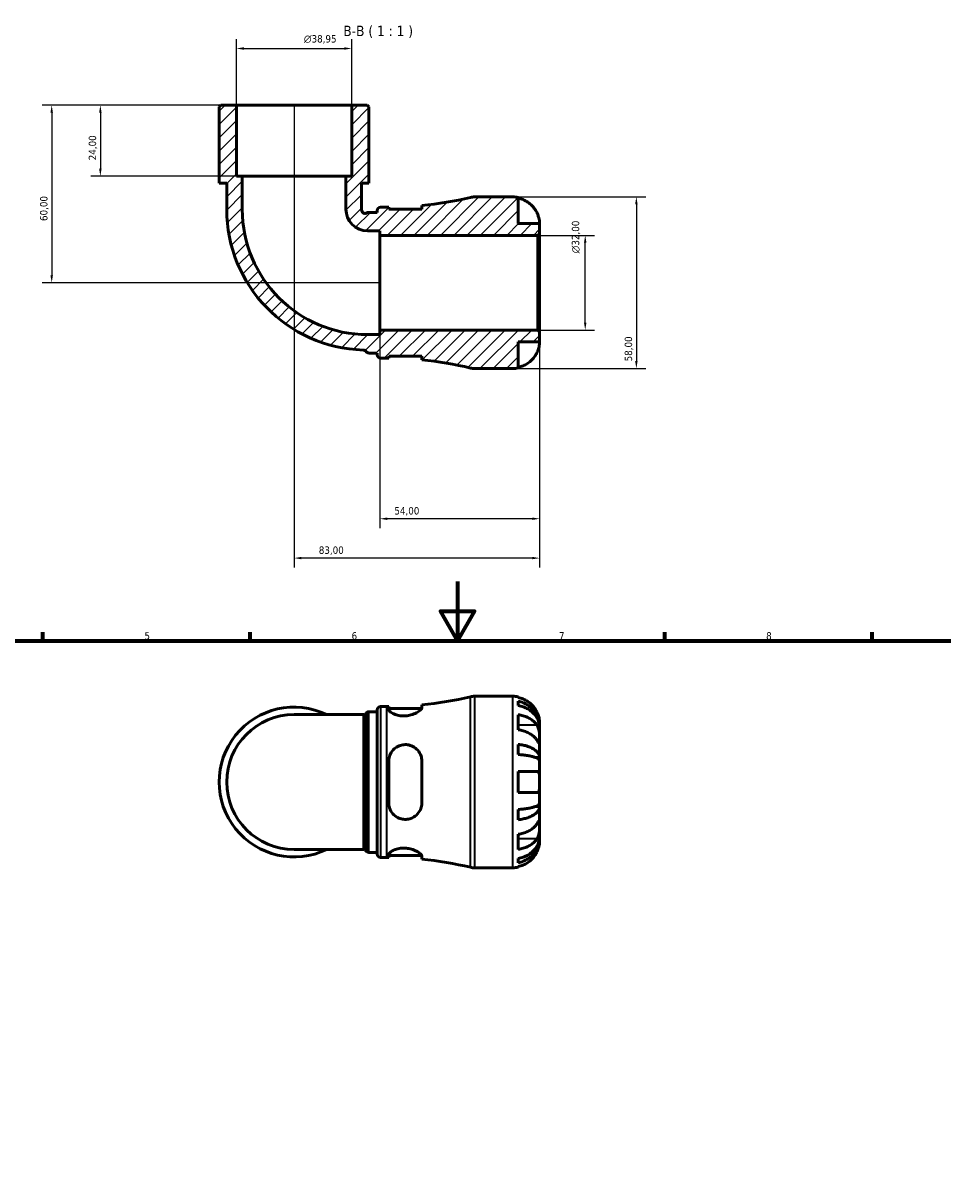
# Model space of a CAD drawing. Header units: millimetres. Extents: x 0 to 902, y 0 to 783.
# Tile 4 of 5: x 274 to 585, y 391 to 783. Entities that reach past the tile are written whole.
import ezdxf

# ---------------------------------------------------------------- set-up
doc = ezdxf.new("R2010")
doc.units = ezdxf.units.MM
for name, color, linetype, lineweight in [('Border (ISO)', 7, 'Continuous', 70), ('Dimension (ISO)', 7, 'Continuous', 25), ('Hatch (ISO)', 7, 'Continuous', 18), ('Symbol (ISO)', 7, 'Continuous', 25), ('Visible (ISO)', 7, 'Continuous', 50), ('Visible Narrow (ISO)', 7, 'Continuous', 35)]:
    doc.layers.add(name, color=color, linetype=linetype, lineweight=lineweight)
doc.styles.add('Label Text (ISO)', font='tahoma.ttf')
doc.styles.add('Note Text (ISO)', font='tahoma.ttf')
doc.dimstyles.new('Default (ISO)', dxfattribs={"dimtxt": 2.5, "dimasz": 2.5, "dimexe": 3.175, "dimexo": 0, "dimgap": 0.762, "dimtad": 1, "dimrnd": 1e-08, "dimzin": 0, "dimtxsty": 'Note Text (ISO)', "dimcen": 0.09, "dimdle": 10, "dimclrd": 256, "dimclre": 256, "dimclrt": 232, "dimazin": 0, "dimtfac": 1.40208, "dimtmove": 0, "dimatfit": 3, "dimfxl": 1, "dimtolj": 1, "dimtzin": 0, "dimlwd": -1, "dimlwe": -1, "dimarcsym": 0})

# ---------------------------------------------------------------- blocks, each defined once
blk = doc.blocks.new('Borders Default Border')
at = {"layer": 'Border (ISO)'}
for p, q in [((280.33, 574), (280.33, 576.9)), ((350.42, 574), (350.42, 576.9)), ((490.58, 574), (490.58, 576.9)), ((560.67, 574), (560.67, 576.9))]:
    blk.add_line(p, q, dxfattribs=at)
at = {"layer": 'Border (ISO)', "flags": 128}
for points in [[(420.5, 594), (420.5, 574), (414.73, 584), (426.27, 584), (420.5, 574)], [(20, 20), (20, 574), (821, 574), (821, 20), (20, 20)]]:
    blk.add_lwpolyline(points, dxfattribs=at)
at = {"layer": 'Border (ISO)', "color": 232, "true_color": 0xca0064, "char_height": 2.5, "attachment_point": 7, "style": 'Note Text (ISO)'}
for s, insert in [('5', (314.64, 574.35)), ('6', (384.66, 574.35)), ('7', (454.77, 574.4)), ('8', (524.81, 574.34))]:
    blk.add_mtext(s, dxfattribs=dict(at, insert=insert))
blk = doc.blocks.new('*D7')
at = {"layer": 'Defpoints', "color": 0, "transparency": 16777216}
for p in [(447.65, 711.05), (463.65, 711.05), (447.65, 679.05)]:
    blk.add_point(p, dxfattribs=at)
at = {"layer": 'Dimension (ISO)', "transparency": 16777216}
for p, q in [((447.65, 711.05), (466.82, 711.05)), ((463.65, 681.55), (463.65, 708.55)), ((447.65, 679.05), (466.82, 679.05))]:
    blk.add_line(p, q, dxfattribs=at)
for points in [[(463.23, 708.55), (464.06, 708.55), (463.65, 711.05)], [(463.23, 681.55), (464.06, 681.55), (463.65, 679.05)]]:
    blk.add_solid(points, dxfattribs=at)
at = {"layer": 'Dimension (ISO)', "color": 232, "true_color": 0xca0064, "transparency": 16777216, "insert": (459.12, 704.99), "char_height": 2.5, "attachment_point": 1, "rotation": 90, "style": 'Note Text (ISO)'}
blk.add_mtext('\\A1;\\fAIGDT|b0|i0;\\H2.5000;\\ln\\fTahoma|b0|i0;\\H2.5000;32,00', dxfattribs=at)
blk = doc.blocks.new('*D8')
at = {"layer": 'Defpoints', "color": 0, "transparency": 16777216}
for p in [(439.23, 724.05), (439.23, 666.05), (480.94, 666.05)]:
    blk.add_point(p, dxfattribs=at)
at = {"layer": 'Dimension (ISO)', "transparency": 16777216}
for p, q in [((439.23, 724.05), (484.12, 724.05)), ((480.94, 721.55), (480.94, 668.55)), ((439.23, 666.05), (484.12, 666.05))]:
    blk.add_line(p, q, dxfattribs=at)
for points in [[(480.53, 721.55), (481.36, 721.55), (480.94, 724.05)], [(480.53, 668.55), (481.36, 668.55), (480.94, 666.05)]]:
    blk.add_solid(points, dxfattribs=at)
at = {"layer": 'Dimension (ISO)', "color": 232, "true_color": 0xca0064, "transparency": 16777216, "insert": (477, 668.45), "char_height": 2.5, "attachment_point": 1, "rotation": 90, "style": 'Note Text (ISO)'}
blk.add_mtext('\\A1;58,00', dxfattribs=at)
blk = doc.blocks.new('*D9')
at = {"layer": 'Defpoints', "color": 0, "transparency": 16777216}
for p in [(345.75, 755.05), (299.73, 731.05), (347.7, 731.05)]:
    blk.add_point(p, dxfattribs=at)
at = {"layer": 'Dimension (ISO)', "transparency": 16777216}
for p, q in [((345.75, 755.05), (296.56, 755.05)), ((299.73, 752.55), (299.73, 733.55)), ((347.7, 731.05), (296.56, 731.05))]:
    blk.add_line(p, q, dxfattribs=at)
for points in [[(299.31, 752.55), (300.15, 752.55), (299.73, 755.05)], [(299.31, 733.55), (300.15, 733.55), (299.73, 731.05)]]:
    blk.add_solid(points, dxfattribs=at)
at = {"layer": 'Dimension (ISO)', "color": 232, "true_color": 0xca0064, "transparency": 16777216, "insert": (295.8, 736.43), "char_height": 2.5, "attachment_point": 1, "rotation": 90, "style": 'Note Text (ISO)'}
blk.add_mtext('\\A1;24,00', dxfattribs=at)
blk = doc.blocks.new('*D10')
at = {"layer": 'Defpoints', "color": 0, "transparency": 16777216}
for p in [(345.75, 755.05), (283.28, 695.05), (394.23, 695.05)]:
    blk.add_point(p, dxfattribs=at)
at = {"layer": 'Dimension (ISO)', "transparency": 16777216}
for p, q in [((345.75, 755.05), (280.11, 755.05)), ((283.28, 752.55), (283.28, 697.55)), ((394.23, 695.05), (280.11, 695.05))]:
    blk.add_line(p, q, dxfattribs=at)
for points in [[(282.86, 752.55), (283.7, 752.55), (283.28, 755.05)], [(282.86, 697.55), (283.7, 697.55), (283.28, 695.05)]]:
    blk.add_solid(points, dxfattribs=at)
at = {"layer": 'Dimension (ISO)', "color": 232, "true_color": 0xca0064, "transparency": 16777216, "insert": (279.35, 715.91), "char_height": 2.5, "attachment_point": 1, "rotation": 90, "style": 'Note Text (ISO)'}
blk.add_mtext('\\A1;60,00', dxfattribs=at)
blk = doc.blocks.new('*D11')
at = {"layer": 'Defpoints', "color": 0, "transparency": 16777216}
for p in [(384.7, 774.23), (345.75, 755.05), (384.7, 755.05)]:
    blk.add_point(p, dxfattribs=at)
at = {"layer": 'Dimension (ISO)', "transparency": 16777216}
for p, q in [((345.75, 755.05), (345.75, 777.4)), ((384.7, 755.05), (384.7, 777.4)), ((348.25, 774.23), (382.2, 774.23))]:
    blk.add_line(p, q, dxfattribs=at)
for points in [[(348.25, 774.65), (348.25, 773.81), (345.75, 774.23)], [(382.2, 774.65), (382.2, 773.81), (384.7, 774.23)]]:
    blk.add_solid(points, dxfattribs=at)
at = {"layer": 'Dimension (ISO)', "color": 232, "true_color": 0xca0064, "transparency": 16777216, "insert": (368.54, 778.75), "char_height": 2.5, "attachment_point": 1, "style": 'Note Text (ISO)'}
blk.add_mtext('\\A1;\\fAIGDT|b0|i0;\\H2.5000;\\ln\\fTahoma|b0|i0;\\H2.5000;38,95', dxfattribs=at)
blk = doc.blocks.new('*D12')
at = {"layer": 'Defpoints', "color": 0, "transparency": 16777216}
for p in [(394.23, 677.52), (448.23, 678.47), (394.23, 615.25)]:
    blk.add_point(p, dxfattribs=at)
at = {"layer": 'Dimension (ISO)', "transparency": 16777216}
for p, q in [((394.23, 677.52), (394.23, 612.08)), ((448.23, 678.47), (448.23, 612.08)), ((445.73, 615.25), (396.73, 615.25))]:
    blk.add_line(p, q, dxfattribs=at)
for points in [[(396.73, 615.67), (396.73, 614.83), (394.23, 615.25)], [(445.73, 615.67), (445.73, 614.83), (448.23, 615.25)]]:
    blk.add_solid(points, dxfattribs=at)
at = {"layer": 'Dimension (ISO)', "color": 232, "true_color": 0xca0064, "transparency": 16777216, "insert": (399.13, 619.18), "char_height": 2.5, "attachment_point": 1, "style": 'Note Text (ISO)'}
blk.add_mtext('\\A1;54,00', dxfattribs=at)
blk = doc.blocks.new('*D13')
at = {"layer": 'Defpoints', "color": 0, "transparency": 16777216}
for p in [(365.23, 755.05), (448.23, 678.47), (365.23, 601.94)]:
    blk.add_point(p, dxfattribs=at)
at = {"layer": 'Dimension (ISO)', "transparency": 16777216}
for p, q in [((365.23, 755.05), (365.23, 598.77)), ((448.23, 678.47), (448.23, 598.77)), ((445.73, 601.94), (367.73, 601.94))]:
    blk.add_line(p, q, dxfattribs=at)
for points in [[(367.73, 602.36), (367.73, 601.53), (365.23, 601.94)], [(445.73, 602.36), (445.73, 601.53), (448.23, 601.94)]]:
    blk.add_solid(points, dxfattribs=at)
at = {"layer": 'Dimension (ISO)', "color": 232, "true_color": 0xca0064, "transparency": 16777216, "insert": (373.58, 605.88), "char_height": 2.5, "attachment_point": 1, "style": 'Note Text (ISO)'}
blk.add_mtext('\\A1;83,00', dxfattribs=at)

msp = doc.modelspace()

# ---------------------------------------------------------------- hatches: boundary and pattern name
at = {"layer": 'Hatch (ISO)'}
h = msp.add_hatch(dxfattribs=at)
h.set_pattern_fill('ANSI31', color=256, scale=25.4, style=0)
h.set_pattern_definition([(45, (0, 0), (-2.245064, 2.245064), [])])
edge = h.paths.add_edge_path()
edge.add_ellipse((426.234, 671.848), major_axis=(-1.341, -5.643), ratio=1, start_angle=0, end_angle=13.36788)
edge.add_line((426.234, 666.048), (439.227, 666.048))
edge.add_ellipse((439.227, 675.048), major_axis=(0, -9), ratio=1, start_angle=0, end_angle=11.53696)
edge.add_line((441.027, 666.23), (441.027, 675.048))
edge.add_line((441.027, 675.048), (448.227, 675.048))
edge.add_line((448.227, 675.048), (448.227, 678.468))
edge.add_line((448.227, 678.468), (447.647, 679.048))
edge.add_line((447.647, 679.048), (394.227, 679.048))
edge.add_line((394.227, 679.048), (394.227, 677.52))
edge.add_line((394.227, 677.52), (390.059, 677.52))
edge.add_ellipse((390.059, 719.88), major_axis=(0, -42.36), ratio=1, start_angle=270, end_angle=360, ccw=False)
edge.add_line((347.698, 719.88), (347.698, 731.048))
edge.add_line((347.698, 731.048), (345.751, 731.048))
edge.add_line((345.751, 731.048), (345.751, 755.048))
edge.add_line((345.751, 755.048), (340.488, 755.048))
edge.add_line((340.488, 755.048), (339.908, 754.468))
edge.add_line((339.908, 754.468), (339.908, 728.648))
edge.add_line((339.908, 728.648), (342.44, 728.648))
edge.add_line((342.44, 728.648), (342.44, 719.88))
edge.add_ellipse((390.059, 719.88), major_axis=(-47.619, 0), ratio=1, start_angle=0, end_angle=88.25037)
edge.add_spline(control_points=[(388.605, 672.284), (388.752, 672.279), (388.897, 672.247), (389.167, 672.129), (389.29, 672.045), (389.394, 671.94)], knot_values=[-0.0884332, -0.0884332, -0.0884332, -0.0884332, -0.0442166, -0.0442166, 0, 0, 0, 0], degree=3, periodic=0)
edge.add_line((389.394, 671.94), (389.718, 671.612))
edge.add_spline(control_points=[(389.718, 671.612), (389.773, 671.557), (389.833, 671.508), (389.962, 671.421), (390.03, 671.385), (390.242, 671.298), (390.392, 671.268), (390.543, 671.268)], knot_values=[-0.0918922, -0.0918922, -0.0918922, -0.0918922, -0.0686035, -0.0686035, -0.0453148, -0.0453148, 0, 0, 0, 0], degree=3, periodic=0)
edge.add_line((390.543, 671.268), (393.299, 671.268))
edge.add_line((393.299, 671.268), (393.299, 670.688))
edge.add_ellipse((394.459, 670.688), major_axis=(-1.16, 0), ratio=1, start_angle=0, end_angle=90)
edge.add_line((394.459, 669.528), (396.539, 669.528))
edge.add_ellipse((396.539, 546.888), major_axis=(0, 122.64), ratio=1, start_angle=359.68231, end_angle=360, ccw=False)
edge.add_line((397.219, 669.526), (397.219, 670.168))
edge.add_line((397.219, 670.168), (408.419, 670.168))
edge.add_line((408.419, 670.168), (408.419, 668.952))
edge.add_ellipse((396.539, 546.888), major_axis=(11.88, 122.063), ratio=1, start_angle=352.19101, end_angle=360, ccw=False)
edge = h.paths.add_edge_path()
edge.add_ellipse((426.234, 718.248), major_axis=(0, 5.8), ratio=1, start_angle=0, end_angle=13.36788)
edge.add_ellipse((396.539, 843.208), major_axis=(28.355, -119.317), ratio=1, start_angle=352.19101, end_angle=360, ccw=False)
edge.add_line((408.419, 721.145), (408.419, 719.928))
edge.add_line((408.419, 719.928), (397.219, 719.928))
edge.add_line((397.219, 719.928), (397.219, 720.57))
edge.add_ellipse((396.539, 843.208), major_axis=(0.68, -122.638), ratio=1, start_angle=359.68231, end_angle=360, ccw=False)
edge.add_line((396.539, 720.568), (394.459, 720.568))
edge.add_ellipse((394.459, 719.408), major_axis=(0, 1.16), ratio=1, start_angle=0, end_angle=90)
edge.add_line((393.299, 719.408), (393.299, 718.828))
edge.add_line((393.299, 718.828), (390.437, 718.828))
edge.add_spline(control_points=[(390.437, 718.828), (390.329, 718.828), (390.221, 718.813), (390.014, 718.754), (389.914, 718.709), (389.823, 718.652)], knot_values=[-0.0648837, -0.0648837, -0.0648837, -0.0648837, -0.0324418, -0.0324418, 0, 0, 0, 0], degree=3, periodic=0)
edge.add_ellipse((389.208, 719.636), major_axis=(0.615, -0.984), ratio=1, start_angle=254.03646, end_angle=360, ccw=False)
edge.add_ellipse((390.059, 719.88), major_axis=(-1.966, -0.565), ratio=1, start_angle=343.96748, end_angle=360, ccw=False)
edge.add_line((388.013, 719.88), (388.013, 728.648))
edge.add_line((388.013, 728.648), (390.545, 728.648))
edge.add_line((390.545, 728.648), (390.545, 754.468))
edge.add_line((390.545, 754.468), (389.965, 755.048))
edge.add_line((389.965, 755.048), (384.703, 755.048))
edge.add_line((384.703, 755.048), (384.703, 731.048))
edge.add_line((384.703, 731.048), (382.755, 731.048))
edge.add_line((382.755, 731.048), (382.755, 719.88))
edge.add_ellipse((390.059, 719.88), major_axis=(-7.304, 0), ratio=1, start_angle=0, end_angle=90)
edge.add_line((390.059, 712.577), (394.227, 712.577))
edge.add_line((394.227, 712.577), (394.227, 711.048))
edge.add_line((394.227, 711.048), (447.647, 711.048))
edge.add_line((447.647, 711.048), (448.227, 711.628))
edge.add_line((448.227, 711.628), (448.227, 715.048))
edge.add_line((448.227, 715.048), (441.027, 715.048))
edge.add_line((441.027, 715.048), (441.027, 723.866))
edge.add_ellipse((439.227, 715.048), major_axis=(1.8, 8.818), ratio=1, start_angle=0, end_angle=11.53696)
edge.add_line((439.227, 724.048), (426.234, 724.048))

# ---------------------------------------------------------------- linework, layer by layer
at = {"layer": 'Visible (ISO)'}
for p, q in [((340.488, 755.048), (339.908, 754.468)), ((339.908, 754.468), (339.908, 728.648)), ((345.751, 755.048), (340.488, 755.048)), ((345.751, 731.048), (345.751, 755.048)), ((384.703, 755.048), (345.751, 755.048)), ((389.965, 755.048), (384.703, 755.048)), ((384.703, 755.048), (384.703, 731.048)), ((390.545, 754.468), (389.965, 755.048)), ((390.545, 728.648), (390.545, 754.468)), ((339.908, 728.648), (342.44, 728.648)), ((342.44, 728.648), (342.44, 719.88)), ((347.698, 731.048), (345.751, 731.048)), ((347.698, 719.88), (347.698, 731.048)), ((382.755, 731.048), (347.698, 731.048)), ((384.703, 731.048), (382.755, 731.048)), ((382.755, 731.048), (382.755, 719.88)), ((388.013, 719.88), (388.013, 728.648)), ((388.013, 728.648), (390.545, 728.648)), ((396.539, 720.568), (394.459, 720.568)), ((397.219, 719.928), (397.219, 720.57)), ((408.419, 721.145), (408.419, 719.928)), ((439.227, 724.048), (426.234, 724.048)), ((441.027, 715.048), (441.027, 723.866)), ((393.299, 718.828), (390.437, 718.828)), ((393.299, 719.408), (393.299, 718.828)), ((408.419, 719.928), (397.219, 719.928)), ((390.059, 712.577), (394.227, 712.577)), ((394.227, 712.577), (394.227, 711.048)), ((448.227, 715.048), (441.027, 715.048)), ((448.227, 711.628), (448.227, 715.048)), ((394.227, 711.048), (447.647, 711.048)), ((394.227, 679.048), (394.227, 711.048)), ((447.647, 711.048), (448.227, 711.628)), ((447.647, 711.048), (447.647, 679.048)), ((448.227, 678.468), (448.227, 711.628)), ((394.227, 677.52), (390.059, 677.52)), ((447.647, 679.048), (394.227, 679.048)), ((394.227, 679.048), (394.227, 677.52)), ((448.227, 678.468), (447.647, 679.048)), ((448.227, 675.048), (448.227, 678.468)), ((441.027, 666.23), (441.027, 675.048)), ((441.027, 675.048), (448.227, 675.048)), ((390.543, 671.268), (393.299, 671.268)), ((393.299, 671.268), (393.299, 670.688)), ((394.459, 669.528), (396.539, 669.528)), ((397.219, 669.526), (397.219, 670.168)), ((397.219, 670.168), (408.419, 670.168)), ((408.419, 670.168), (408.419, 668.952)), ((426.234, 666.048), (439.227, 666.048)), ((408.419, 551.367), (408.419, 552.335)), ((426.234, 555.238), (439.227, 555.238)), ((441.027, 555.056), (441.027, 554.83)), ((441.027, 553.523), (441.027, 552.09)), ((388.585, 549.025), (365.227, 549.025)), ((389.405, 549.365), (389.719, 549.678)), ((390.539, 550.018), (393.299, 550.018)), ((393.299, 501.878), (393.299, 550.598)), ((394.459, 551.758), (396.539, 551.758)), ((397.219, 551.76), (397.219, 550.77)), ((397.219, 551.118), (408.359, 551.118)), ((441.027, 549.001), (441.027, 543.91)), ((448.227, 544.951), (448.209, 544.951)), ((448.227, 544.951), (448.227, 546.238)), ((448.227, 544.461), (448.227, 544.951)), ((448.227, 540.38), (448.227, 544.461)), ((448.227, 534.479), (448.227, 540.38)), ((441.027, 538.973), (441.027, 535.513)), ((397.219, 533.278), (397.219, 519.198)), ((408.419, 519.198), (408.419, 533.278)), ((448.227, 534.479), (446.901, 534.479)), ((448.227, 533.296), (448.227, 534.479)), ((448.227, 526.238), (448.227, 533.296)), ((441.027, 529.838), (441.027, 522.638)), ((448.227, 519.18), (448.227, 526.238)), ((441.027, 516.963), (441.027, 513.503)), ((448.227, 517.997), (446.901, 517.997)), ((448.227, 517.997), (448.227, 519.18)), ((448.227, 512.096), (448.227, 517.997)), ((448.227, 508.015), (448.227, 512.096)), ((441.027, 508.566), (441.027, 503.475)), ((448.227, 507.525), (448.209, 507.525)), ((448.227, 507.525), (448.227, 508.015)), ((448.227, 506.238), (448.227, 507.525)), ((365.227, 503.451), (388.585, 503.451)), ((389.719, 502.798), (389.405, 503.111)), ((390.539, 502.458), (393.299, 502.458)), ((397.219, 501.706), (397.219, 500.716)), ((397.219, 501.358), (408.359, 501.358)), ((408.419, 500.141), (408.419, 501.109)), ((394.459, 500.718), (396.539, 500.718)), ((426.234, 497.238), (439.227, 497.238)), ((441.027, 500.386), (441.027, 498.953)), ((441.027, 497.646), (441.027, 497.42))]:
    msp.add_line(p, q, dxfattribs=at)
for centre, radius, start, end in [((394.459, 719.408), 1.16, 90, 180), ((396.539, 843.208), 122.64, 270, 270.31769), ((396.539, 843.208), 122.64, 275.55889, 283.36788), ((426.234, 718.248), 5.8, 90, 103.36788), ((439.227, 715.048), 9, 78.46304, 90), ((390.059, 719.88), 47.619, 180, 268.25037), ((390.059, 719.88), 42.36, 180, 270), ((390.059, 719.88), 7.304, 180, 270), ((390.059, 719.88), 2.045, 180, 196.03252), ((389.208, 719.636), 1.16, 196.03252, 301.99607), ((394.459, 670.688), 1.16, 180, 270), ((396.539, 546.888), 122.64, 89.68231, 90), ((396.539, 546.888), 122.64, 76.63212, 84.44111), ((426.234, 671.848), 5.8, 256.63212, 270), ((439.227, 675.048), 9, 270, 281.53696), ((396.539, 674.398), 122.64, 275.55889, 283.36788), ((426.234, 549.438), 5.8, 90, 103.36788), ((439.227, 546.238), 9, 78.46304, 90), ((365.227, 526.238), 25.319, 64.15807, 295.84193), ((365.227, 526.238), 22.787, 90, 270), ((394.459, 550.598), 1.16, 90, 180), ((396.539, 674.398), 122.64, 270, 270.31769), ((394.459, 501.878), 1.16, 180, 270), ((396.539, 378.078), 122.64, 89.68231, 90), ((396.539, 378.078), 122.64, 76.63212, 84.44111), ((426.234, 503.038), 5.8, 256.63212, 270), ((439.227, 506.238), 9, 270, 281.53696)]:
    msp.add_arc(centre, radius, start, end, dxfattribs=at)
msp.add_open_spline([(408.359, 719.928), (408.398, 720.017), (408.419, 720.101), (408.419, 720.178)], degree=3, dxfattribs=at)
for points, knots in [([(441.027, 723.641), (441.601, 723.523), (442.162, 723.345), (443.172, 722.925), (443.711, 722.641), (444.717, 721.965), (445.184, 721.574), (445.971, 720.783), (446.363, 720.311), (446.948, 719.429), (447.168, 719.036), (447.351, 718.648)], [0.17075309, 0.17075309, 0.17075309, 0.17075309, 0.33215152, 0.33215152, 0.49888818, 0.49888818, 0.66562485, 0.66562485, 0.83351137, 0.83351137, 0.95687373, 0.95687373, 0.95687373, 0.95687373]), ([(390.437, 718.828), (390.329, 718.828), (390.221, 718.813), (390.014, 718.754), (389.914, 718.709), (389.823, 718.652)], [-0.064883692, -0.064883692, -0.064883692, -0.064883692, -0.032441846, -0.032441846, 0, 0, 0, 0]), ([(447.351, 718.648), (447.352, 718.645), (447.354, 718.641), (447.445, 718.448), (447.528, 718.257), (447.671, 717.896), (447.733, 717.727), (447.858, 717.355), (447.917, 717.155), (448.056, 716.625), (448.115, 716.316), (448.197, 715.742), (448.214, 715.497), (448.228, 715.143), (448.227, 715.048), (448.227, 715.048)], [-0.58332629, -0.58332629, -0.58332629, -0.58332629, -0.58206847, -0.58206847, -0.51861604, -0.51861604, -0.4628074, -0.4628074, -0.39473272, -0.39473272, -0.27692423, -0.27692423, -0.14288351, -0.14288351, 0, 0, 0, 0]), ([(448.227, 675.048), (448.227, 675.048), (448.227, 675.016), (448.225, 674.881), (448.222, 674.773), (448.2, 674.415), (448.172, 674.122), (448.064, 673.528), (448.005, 673.26), (447.866, 672.768), (447.797, 672.552), (447.637, 672.109), (447.547, 671.883), (447.416, 671.589), (447.384, 671.518), (447.351, 671.448)], [-2.49913258, -2.49913258, -2.49913258, -2.49913258, -2.41505436, -2.41505436, -2.32384732, -2.32384732, -2.1841143, -2.1841143, -2.08674766, -2.08674766, -2.01440674, -2.01440674, -1.93994266, -1.93994266, -1.91637503, -1.91637503, -1.91637503, -1.91637503]), ([(388.605, 672.284), (388.752, 672.279), (388.897, 672.247), (389.167, 672.129), (389.29, 672.045), (389.394, 671.94)], [-0.088433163, -0.088433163, -0.088433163, -0.088433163, -0.044216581, -0.044216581, 0, 0, 0, 0]), ([(389.394, 671.94), (389.45, 671.883), (389.506, 671.827), (389.614, 671.717), (389.666, 671.665), (389.718, 671.612)], [-0.094512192, -0.094512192, -0.094512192, -0.094512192, -0.070586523, -0.070586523, -0.04840344, -0.04840344, -0.04840344, -0.04840344]), ([(389.718, 671.612), (389.773, 671.557), (389.833, 671.508), (389.962, 671.421), (390.03, 671.385), (390.242, 671.298), (390.392, 671.268), (390.543, 671.268)], [-0.091892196, -0.091892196, -0.091892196, -0.091892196, -0.068603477, -0.068603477, -0.045314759, -0.045314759, 0, 0, 0, 0]), ([(408.419, 669.919), (408.419, 669.987), (408.403, 670.061), (408.367, 670.148), (408.363, 670.158), (408.359, 670.168)], [-1.947270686, -1.947270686, -1.947270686, -1.947270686, -1.871088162, -1.871088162, -1.861455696, -1.861455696, -1.861455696, -1.861455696]), ([(447.351, 671.448), (447.168, 671.061), (446.948, 670.668), (446.363, 669.786), (445.971, 669.314), (445.184, 668.523), (444.717, 668.131), (443.711, 667.456), (443.172, 667.172), (442.162, 666.752), (441.601, 666.574), (441.027, 666.456)], [4.42788405, 4.42788405, 4.42788405, 4.42788405, 4.5512464, 4.5512464, 4.71913293, 4.71913293, 4.88586959, 4.88586959, 5.05260626, 5.05260626, 5.21400469, 5.21400469, 5.21400469, 5.21400469]), ([(447.351, 549.838), (447.168, 550.226), (446.948, 550.618), (446.363, 551.5), (445.971, 551.973), (445.184, 552.763), (444.717, 553.155), (443.711, 553.831), (443.172, 554.115), (442.162, 554.535), (441.601, 554.712), (441.027, 554.83)], [4.42788405, 4.42788405, 4.42788405, 4.42788405, 4.5512464, 4.5512464, 4.71913293, 4.71913293, 4.88586959, 4.88586959, 5.05260626, 5.05260626, 5.21400469, 5.21400469, 5.21400469, 5.21400469]), ([(441.027, 553.523), (441.604, 553.408), (442.167, 553.236), (443.18, 552.83), (443.719, 552.556), (444.726, 551.903), (445.193, 551.525), (445.979, 550.763), (446.37, 550.308), (447.043, 549.33), (447.326, 548.806), (447.752, 547.808), (447.935, 547.241), (448.172, 546.083), (448.227, 545.492), (448.227, 544.951)], [0.1707461, 0.1707461, 0.1707461, 0.1707461, 0.33284, 0.33284, 0.4994944, 0.4994944, 0.6661487, 0.6661487, 0.8332087, 0.8332087, 1.0002688, 1.0002688, 1.1679728, 1.1679728, 1.3356767, 1.3356767, 1.3356767, 1.3356767]), ([(448.227, 544.461), (448.227, 544.943), (448.172, 545.469), (447.935, 546.499), (447.752, 547.004), (447.326, 547.892), (447.043, 548.358), (446.37, 549.229), (445.979, 549.633), (445.193, 550.312), (444.726, 550.648), (443.719, 551.229), (443.18, 551.473), (442.167, 551.835), (441.604, 551.988), (441.027, 552.09)], [4.0142509, 4.0142509, 4.0142509, 4.0142509, 4.1819549, 4.1819549, 4.3496588, 4.3496588, 4.5167189, 4.5167189, 4.6837789, 4.6837789, 4.8504333, 4.8504333, 5.0170876, 5.0170876, 5.1791816, 5.1791816, 5.1791816, 5.1791816]), ([(388.585, 549.025), (388.662, 549.025), (388.739, 549.033), (388.885, 549.062), (388.953, 549.083), (389.077, 549.132), (389.133, 549.161), (389.23, 549.219), (389.273, 549.249), (389.346, 549.308), (389.378, 549.337), (389.405, 549.365)], [-1.5658794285, -1.5658794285, -1.5658794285, -1.5658794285, -1.5656239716, -1.5656239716, -1.5653685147, -1.5653685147, -1.5651130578, -1.5651130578, -1.5648576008, -1.5648576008, -1.5646021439, -1.5646021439, -1.5646021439, -1.5646021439]), ([(389.719, 549.678), (389.746, 549.706), (389.778, 549.734), (389.851, 549.793), (389.893, 549.823), (389.991, 549.882), (390.046, 549.91), (390.17, 549.96), (390.239, 549.981), (390.384, 550.01), (390.462, 550.018), (390.539, 550.018)], [3.14130689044, 3.14130689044, 3.14130689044, 3.14130689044, 3.14136691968, 3.14136691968, 3.14142694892, 3.14142694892, 3.14148697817, 3.14148697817, 3.14154700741, 3.14154700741, 3.14160703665, 3.14160703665, 3.14160703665, 3.14160703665]), ([(408.419, 551.367), (408.419, 551.299), (408.403, 551.226), (408.298, 550.965), (408.14, 550.759), (407.595, 550.245), (407.146, 549.93), (406.061, 549.359), (405.435, 549.102), (404.208, 548.765), (403.645, 548.661), (402.534, 548.565), (402.004, 548.566), (400.893, 548.667), (400.335, 548.778), (399.205, 549.114), (398.672, 549.355), (397.809, 549.876), (397.496, 550.156), (397.259, 550.539), (397.219, 550.659), (397.219, 550.77)], [-1.9472707, -1.9472707, -1.9472707, -1.9472707, -1.8710882, -1.8710882, -1.6922217, -1.6922217, -1.4495013, -1.4495013, -1.2189553, -1.2189553, -1.0437434, -1.0437434, -0.8832147, -0.8832147, -0.698301, -0.698301, -0.4688917, -0.4688917, -0.2243388, -0.2243388, -0.1030784, -0.1030784, -0.1030784, -0.1030784]), ([(441.027, 549.001), (441.601, 548.918), (442.162, 548.792), (443.172, 548.495), (443.711, 548.294), (444.717, 547.817), (445.184, 547.54), (445.971, 546.981), (446.363, 546.647), (446.948, 546.023), (447.168, 545.745), (447.351, 545.471)], [0.17075309, 0.17075309, 0.17075309, 0.17075309, 0.33215152, 0.33215152, 0.49888818, 0.49888818, 0.66562485, 0.66562485, 0.83351137, 0.83351137, 0.95687373, 0.95687373, 0.95687373, 0.95687373]), ([(448.227, 546.238), (448.227, 546.238), (448.227, 546.271), (448.225, 546.406), (448.222, 546.513), (448.2, 546.871), (448.172, 547.164), (448.064, 547.759), (448.005, 548.026), (447.866, 548.518), (447.797, 548.734), (447.637, 549.177), (447.547, 549.403), (447.416, 549.697), (447.384, 549.768), (447.351, 549.838)], [-2.49913258, -2.49913258, -2.49913258, -2.49913258, -2.41505436, -2.41505436, -2.32384732, -2.32384732, -2.1841143, -2.1841143, -2.08674766, -2.08674766, -2.01440674, -2.01440674, -1.93994266, -1.93994266, -1.91637503, -1.91637503, -1.91637503, -1.91637503]), ([(447.351, 545.471), (447.41, 545.383), (447.466, 545.289), (447.617, 545.011), (447.704, 544.816), (447.86, 544.389), (447.928, 544.158), (448.061, 543.578), (448.115, 543.225), (448.197, 542.419), (448.213, 541.973), (448.228, 541.116), (448.227, 540.717), (448.227, 540.38)], [-0.58004807, -0.58004807, -0.58004807, -0.58004807, -0.5384523, -0.5384523, -0.46383793, -0.46383793, -0.3862639, -0.3862639, -0.27840269, -0.27840269, -0.14277912, -0.14277912, 0, 0, 0, 0]), ([(447.351, 540.38), (447.168, 540.654), (446.948, 540.932), (446.363, 541.555), (445.971, 541.889), (445.184, 542.449), (444.717, 542.726), (443.711, 543.203), (443.172, 543.404), (442.162, 543.701), (441.601, 543.827), (441.027, 543.91)], [4.42788405, 4.42788405, 4.42788405, 4.42788405, 4.5512464, 4.5512464, 4.71913293, 4.71913293, 4.88586959, 4.88586959, 5.05260626, 5.05260626, 5.21400469, 5.21400469, 5.21400469, 5.21400469]), ([(448.227, 540.38), (448.227, 540.197), (448.227, 540.034), (448.225, 539.745), (448.223, 539.623), (448.208, 539.401), (448.19, 539.332), (448.114, 539.32), (448.059, 539.37), (447.921, 539.542), (447.853, 539.637), (447.696, 539.864), (447.608, 539.995), (447.46, 540.217), (447.406, 540.297), (447.351, 540.38)], [0, 0, 0, 0, 0.07774953, 0.07774953, 0.16081914, 0.16081914, 0.27783798, 0.27783798, 0.3882896, 0.3882896, 0.46542959, 0.46542959, 0.54035429, 0.54035429, 0.57953204, 0.57953204, 0.57953204, 0.57953204]), ([(397.219, 533.278), (397.219, 533.525), (397.235, 533.771), (397.348, 534.624), (397.528, 535.211), (398.109, 536.39), (398.542, 536.963), (399.567, 537.885), (400.142, 538.244), (401.286, 538.692), (401.823, 538.816), (402.917, 538.904), (403.458, 538.867), (404.626, 538.619), (405.229, 538.372), (406.403, 537.645), (406.946, 537.133), (407.807, 535.93), (408.12, 535.236), (408.373, 534.096), (408.419, 533.689), (408.419, 533.278)], [-1.9319363, -1.9319363, -1.9319363, -1.9319363, -1.8545943, -1.8545943, -1.6615217, -1.6615217, -1.4361076, -1.4361076, -1.2279188, -1.2279188, -1.0617349, -1.0617349, -0.8979327, -0.8979327, -0.6964936, -0.6964936, -0.4592657, -0.4592657, -0.2174755, -0.2174755, -0.0886828, -0.0886828, -0.0886828, -0.0886828]), ([(441.027, 538.973), (441.604, 538.913), (442.167, 538.822), (443.18, 538.609), (443.719, 538.466), (444.726, 538.124), (445.193, 537.925), (445.979, 537.526), (446.37, 537.288), (447.043, 536.775), (447.326, 536.5), (447.752, 535.977), (447.935, 535.68), (448.172, 535.073), (448.227, 534.763), (448.227, 534.479)], [0.1707461, 0.1707461, 0.1707461, 0.1707461, 0.33284, 0.33284, 0.4994944, 0.4994944, 0.6661487, 0.6661487, 0.8332087, 0.8332087, 1.0002688, 1.0002688, 1.1679728, 1.1679728, 1.3356767, 1.3356767, 1.3356767, 1.3356767]), ([(448.227, 533.296), (448.227, 533.436), (448.172, 533.589), (447.935, 533.889), (447.752, 534.035), (447.326, 534.293), (447.043, 534.429), (446.37, 534.682), (445.979, 534.799), (445.193, 534.997), (444.726, 535.094), (443.719, 535.263), (443.18, 535.334), (442.167, 535.439), (441.604, 535.484), (441.027, 535.513)], [4.0142509, 4.0142509, 4.0142509, 4.0142509, 4.1819549, 4.1819549, 4.3496588, 4.3496588, 4.5167189, 4.5167189, 4.6837789, 4.6837789, 4.8504333, 4.8504333, 5.0170876, 5.0170876, 5.1791816, 5.1791816, 5.1791816, 5.1791816]), ([(441.027, 529.838), (441.601, 529.838), (442.162, 529.838), (443.172, 529.838), (443.711, 529.838), (444.717, 529.838), (445.184, 529.838), (445.971, 529.838), (446.363, 529.838), (446.948, 529.838), (447.168, 529.838), (447.351, 529.838)], [0.17075309, 0.17075309, 0.17075309, 0.17075309, 0.33215152, 0.33215152, 0.49888818, 0.49888818, 0.66562485, 0.66562485, 0.83351137, 0.83351137, 0.95687373, 0.95687373, 0.95687373, 0.95687373]), ([(447.351, 529.838), (447.418, 529.838), (447.482, 529.829), (447.632, 529.786), (447.713, 529.74), (447.861, 529.603), (447.927, 529.508), (448.061, 529.217), (448.115, 528.999), (448.197, 528.417), (448.213, 528.038), (448.228, 527.184), (448.227, 526.713), (448.227, 526.238)], [-0.57647647, -0.57647647, -0.57647647, -0.57647647, -0.52968676, -0.52968676, -0.46054026, -0.46054026, -0.38562403, -0.38562403, -0.27730827, -0.27730827, -0.14258086, -0.14258086, 0, 0, 0, 0]), ([(448.227, 526.238), (448.227, 525.958), (448.227, 525.678), (448.225, 525.11), (448.222, 524.825), (448.2, 524.147), (448.172, 523.785), (448.064, 523.282), (448.005, 523.112), (447.866, 522.881), (447.797, 522.804), (447.637, 522.692), (447.547, 522.657), (447.416, 522.64), (447.384, 522.638), (447.351, 522.638)], [-2.49913258, -2.49913258, -2.49913258, -2.49913258, -2.41505436, -2.41505436, -2.32384732, -2.32384732, -2.1841143, -2.1841143, -2.08674766, -2.08674766, -2.01440674, -2.01440674, -1.93994266, -1.93994266, -1.91637503, -1.91637503, -1.91637503, -1.91637503]), ([(447.351, 522.638), (447.168, 522.638), (446.948, 522.638), (446.363, 522.638), (445.971, 522.638), (445.184, 522.638), (444.717, 522.638), (443.711, 522.638), (443.172, 522.638), (442.162, 522.638), (441.601, 522.638), (441.027, 522.638)], [4.42788405, 4.42788405, 4.42788405, 4.42788405, 4.5512464, 4.5512464, 4.71913293, 4.71913293, 4.88586959, 4.88586959, 5.05260626, 5.05260626, 5.21400469, 5.21400469, 5.21400469, 5.21400469]), ([(408.419, 519.198), (408.419, 518.954), (408.403, 518.712), (408.298, 517.91), (408.14, 517.368), (407.595, 516.179), (407.146, 515.565), (406.061, 514.577), (405.435, 514.191), (404.208, 513.744), (403.645, 513.629), (402.534, 513.58), (402.004, 513.632), (400.893, 513.904), (400.335, 514.144), (399.205, 514.856), (398.672, 515.365), (397.809, 516.579), (397.496, 517.293), (397.259, 518.427), (397.219, 518.811), (397.219, 519.198)], [-1.9472707, -1.9472707, -1.9472707, -1.9472707, -1.8710882, -1.8710882, -1.6922217, -1.6922217, -1.4495013, -1.4495013, -1.2189553, -1.2189553, -1.0437434, -1.0437434, -0.8832147, -0.8832147, -0.698301, -0.698301, -0.4688917, -0.4688917, -0.2243388, -0.2243388, -0.1030784, -0.1030784, -0.1030784, -0.1030784]), ([(441.027, 516.963), (441.604, 516.992), (442.167, 517.037), (443.18, 517.142), (443.719, 517.213), (444.726, 517.382), (445.193, 517.479), (445.979, 517.677), (446.37, 517.794), (447.043, 518.047), (447.326, 518.183), (447.752, 518.441), (447.935, 518.587), (448.172, 518.887), (448.227, 519.04), (448.227, 519.18)], [0.1707461, 0.1707461, 0.1707461, 0.1707461, 0.33284, 0.33284, 0.4994944, 0.4994944, 0.6661487, 0.6661487, 0.8332087, 0.8332087, 1.0002688, 1.0002688, 1.1679728, 1.1679728, 1.3356767, 1.3356767, 1.3356767, 1.3356767]), ([(448.227, 517.997), (448.227, 517.713), (448.172, 517.403), (447.935, 516.796), (447.752, 516.499), (447.326, 515.976), (447.043, 515.701), (446.37, 515.188), (445.979, 514.95), (445.193, 514.551), (444.726, 514.352), (443.719, 514.01), (443.18, 513.867), (442.167, 513.654), (441.604, 513.563), (441.027, 513.503)], [4.0142509, 4.0142509, 4.0142509, 4.0142509, 4.1819549, 4.1819549, 4.3496588, 4.3496588, 4.5167189, 4.5167189, 4.6837789, 4.6837789, 4.8504333, 4.8504333, 5.0170876, 5.0170876, 5.1791816, 5.1791816, 5.1791816, 5.1791816]), ([(447.351, 512.096), (447.41, 512.184), (447.466, 512.269), (447.617, 512.494), (447.704, 512.623), (447.86, 512.849), (447.928, 512.942), (448.061, 513.108), (448.115, 513.156), (448.197, 513.143), (448.213, 513.051), (448.228, 512.699), (448.227, 512.432), (448.227, 512.096)], [-0.58004807, -0.58004807, -0.58004807, -0.58004807, -0.5384523, -0.5384523, -0.46383793, -0.46383793, -0.3862639, -0.3862639, -0.27840269, -0.27840269, -0.14277912, -0.14277912, 0, 0, 0, 0]), ([(441.027, 508.566), (441.601, 508.649), (442.162, 508.775), (443.172, 509.072), (443.711, 509.273), (444.717, 509.75), (445.184, 510.027), (445.971, 510.586), (446.363, 510.92), (446.948, 511.544), (447.168, 511.822), (447.351, 512.096)], [0.17075309, 0.17075309, 0.17075309, 0.17075309, 0.33215152, 0.33215152, 0.49888818, 0.49888818, 0.66562485, 0.66562485, 0.83351137, 0.83351137, 0.95687373, 0.95687373, 0.95687373, 0.95687373]), ([(448.227, 512.096), (448.227, 511.913), (448.227, 511.71), (448.225, 511.259), (448.223, 511.009), (448.208, 510.381), (448.19, 509.996), (448.114, 509.242), (448.059, 508.881), (447.921, 508.296), (447.853, 508.066), (447.696, 507.641), (447.608, 507.447), (447.46, 507.176), (447.406, 507.088), (447.351, 507.005)], [0, 0, 0, 0, 0.07774953, 0.07774953, 0.16081914, 0.16081914, 0.27783798, 0.27783798, 0.3882896, 0.3882896, 0.46542959, 0.46542959, 0.54035429, 0.54035429, 0.57953204, 0.57953204, 0.57953204, 0.57953204]), ([(441.027, 500.386), (441.604, 500.488), (442.167, 500.641), (443.18, 501.003), (443.719, 501.247), (444.726, 501.828), (445.193, 502.164), (445.979, 502.843), (446.37, 503.247), (447.043, 504.117), (447.326, 504.584), (447.752, 505.472), (447.935, 505.977), (448.172, 507.007), (448.227, 507.533), (448.227, 508.015)], [0.1707461, 0.1707461, 0.1707461, 0.1707461, 0.33284, 0.33284, 0.4994944, 0.4994944, 0.6661487, 0.6661487, 0.8332087, 0.8332087, 1.0002688, 1.0002688, 1.1679728, 1.1679728, 1.3356767, 1.3356767, 1.3356767, 1.3356767]), ([(448.227, 507.525), (448.227, 506.984), (448.172, 506.393), (447.935, 505.235), (447.752, 504.668), (447.326, 503.67), (447.043, 503.146), (446.37, 502.168), (445.979, 501.713), (445.193, 500.951), (444.726, 500.573), (443.719, 499.92), (443.18, 499.646), (442.167, 499.24), (441.604, 499.068), (441.027, 498.953)], [4.0142509, 4.0142509, 4.0142509, 4.0142509, 4.1819549, 4.1819549, 4.3496588, 4.3496588, 4.5167189, 4.5167189, 4.6837789, 4.6837789, 4.8504333, 4.8504333, 5.0170876, 5.0170876, 5.1791816, 5.1791816, 5.1791816, 5.1791816]), ([(447.351, 507.005), (447.168, 506.731), (446.948, 506.453), (446.363, 505.829), (445.971, 505.495), (445.184, 504.936), (444.717, 504.659), (443.711, 504.181), (443.172, 503.981), (442.162, 503.684), (441.601, 503.558), (441.027, 503.475)], [4.42788405, 4.42788405, 4.42788405, 4.42788405, 4.5512464, 4.5512464, 4.71913293, 4.71913293, 4.88586959, 4.88586959, 5.05260626, 5.05260626, 5.21400469, 5.21400469, 5.21400469, 5.21400469]), ([(447.351, 502.638), (447.418, 502.781), (447.482, 502.925), (447.632, 503.285), (447.713, 503.499), (447.861, 503.94), (447.927, 504.164), (448.061, 504.69), (448.115, 504.976), (448.197, 505.539), (448.213, 505.788), (448.228, 506.144), (448.227, 506.238), (448.227, 506.238)], [-0.57647647, -0.57647647, -0.57647647, -0.57647647, -0.52968676, -0.52968676, -0.46054026, -0.46054026, -0.38562403, -0.38562403, -0.27730827, -0.27730827, -0.14258086, -0.14258086, 0, 0, 0, 0]), ([(389.405, 503.111), (389.378, 503.139), (389.346, 503.168), (389.273, 503.227), (389.23, 503.257), (389.133, 503.315), (389.077, 503.344), (388.953, 503.393), (388.885, 503.414), (388.739, 503.443), (388.662, 503.451), (388.585, 503.451)], [1.5646224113, 1.5646224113, 1.5646224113, 1.5646224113, 1.5648778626, 1.5648778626, 1.5651333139, 1.5651333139, 1.5653887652, 1.5653887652, 1.5656442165, 1.5656442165, 1.5658996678, 1.5658996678, 1.5658996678, 1.5658996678]), ([(390.539, 502.458), (390.462, 502.458), (390.384, 502.466), (390.239, 502.495), (390.17, 502.516), (390.046, 502.566), (389.991, 502.594), (389.893, 502.653), (389.851, 502.683), (389.778, 502.742), (389.746, 502.77), (389.719, 502.798)], [6.28318103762, 6.28318103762, 6.28318103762, 6.28318103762, 6.2832410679, 6.2832410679, 6.28330109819, 6.28330109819, 6.28336112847, 6.28336112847, 6.28342115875, 6.28342115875, 6.28348118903, 6.28348118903, 6.28348118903, 6.28348118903]), ([(397.219, 501.706), (397.219, 501.777), (397.235, 501.852), (397.348, 502.124), (397.528, 502.336), (398.109, 502.804), (398.542, 503.058), (399.567, 503.485), (400.142, 503.659), (401.286, 503.858), (401.823, 503.904), (402.917, 503.893), (403.458, 503.838), (404.626, 503.619), (405.229, 503.436), (406.403, 502.963), (406.946, 502.664), (407.807, 502.062), (408.12, 501.76), (408.373, 501.354), (408.419, 501.224), (408.419, 501.109)], [-1.9319363, -1.9319363, -1.9319363, -1.9319363, -1.8545943, -1.8545943, -1.6615217, -1.6615217, -1.4361076, -1.4361076, -1.2279188, -1.2279188, -1.0617349, -1.0617349, -0.8979327, -0.8979327, -0.6964936, -0.6964936, -0.4592657, -0.4592657, -0.2174755, -0.2174755, -0.0886828, -0.0886828, -0.0886828, -0.0886828]), ([(441.027, 497.646), (441.601, 497.764), (442.162, 497.941), (443.172, 498.361), (443.711, 498.645), (444.717, 499.321), (445.184, 499.713), (445.971, 500.503), (446.363, 500.976), (446.948, 501.858), (447.168, 502.25), (447.351, 502.638)], [0.17075309, 0.17075309, 0.17075309, 0.17075309, 0.33215152, 0.33215152, 0.49888818, 0.49888818, 0.66562485, 0.66562485, 0.83351137, 0.83351137, 0.95687373, 0.95687373, 0.95687373, 0.95687373])]:
    msp.add_open_spline(points, degree=3, knots=knots, dxfattribs=at)
at = {"layer": 'Visible Narrow (ISO)'}
for p, q in [((424.893, 497.75), (424.893, 554.726)), ((426.234, 554.881), (426.234, 497.595)), ((439.227, 497.595), (439.227, 554.881)), ((394.459, 551.444), (394.459, 501.032)), ((396.539, 501.032), (396.539, 551.444)), ((447.034, 545.471), (441.343, 545.471)), ((447.034, 507.005), (441.343, 507.005))]:
    msp.add_line(p, q, dxfattribs=at)
for points, knots in [([(388.59, 548.744), (388.593, 548.445), (388.594, 547.909), (388.599, 545.928), (388.6, 544.126), (388.603, 539.479), (388.604, 536.567), (388.605, 530.116), (388.605, 526.558), (388.604, 519.499), (388.604, 516.015), (388.602, 510.161), (388.6, 507.765), (388.596, 504.931), (388.593, 504.129), (388.59, 503.734)], [-1.4092905, -1.4092905, -1.4092905, -1.4092905, -1.1583641, -1.1583641, -0.7544306, -0.7544306, -0.3195133, -0.3195133, 0.1372846, 0.1372846, 0.6153446, 0.6153446, 1.0793288, 1.0793288, 1.4093107, 1.4093107, 1.4093107, 1.4093107]), ([(389.402, 503.402), (389.4, 503.803), (389.399, 504.615), (389.396, 507.488), (389.396, 509.919), (389.394, 515.861), (389.394, 519.397), (389.394, 526.563), (389.394, 530.174), (389.394, 536.722), (389.395, 539.679), (389.396, 544.395), (389.397, 546.223), (389.4, 548.23), (389.401, 548.772), (389.402, 549.076)], [-1.4081612, -1.4081612, -1.4081612, -1.4081612, -1.0793288, -1.0793288, -0.6153446, -0.6153446, -0.1372846, -0.1372846, 0.3195133, 0.3195133, 0.7544306, 0.7544306, 1.1583641, 1.1583641, 1.4081409, 1.4081409, 1.4081409, 1.4081409]), ([(389.719, 549.389), (389.719, 549.323), (389.719, 549.246), (389.718, 548.422), (389.718, 546.9), (389.718, 542.491), (389.718, 539.549), (389.718, 532.9), (389.718, 529.197), (389.718, 521.666), (389.718, 517.847), (389.718, 511.202), (389.718, 508.373), (389.718, 504.693), (389.718, 503.58), (389.719, 503.088)], [3.2984156, 3.2984156, 3.2984156, 3.2984156, 3.3523903, 3.3523903, 3.8023163, 3.8023163, 4.2719457, 4.2719457, 4.7431388, 4.7431388, 5.2364828, 5.2364828, 5.7256039, 5.7256039, 6.1263725, 6.1263725, 6.1263725, 6.1263725]), ([(390.54, 502.752), (390.541, 503.251), (390.541, 504.38), (390.542, 508.111), (390.542, 510.981), (390.543, 517.724), (390.543, 521.598), (390.543, 529.24), (390.543, 532.998), (390.542, 539.744), (390.542, 542.729), (390.541, 547.202), (390.541, 548.745), (390.54, 549.581), (390.54, 549.658), (390.54, 549.725)], [-6.1261023, -6.1261023, -6.1261023, -6.1261023, -5.7256039, -5.7256039, -5.2364828, -5.2364828, -4.7431388, -4.7431388, -4.2719457, -4.2719457, -3.8023163, -3.8023163, -3.3523903, -3.3523903, -3.2986857, -3.2986857, -3.2986857, -3.2986857])]:
    msp.add_open_spline(points, degree=3, knots=knots, dxfattribs=at)

# ---------------------------------------------------------------- block references
msp.add_blockref('Borders Default Border', (0, 0))

# ---------------------------------------------------------------- texts
at = {"layer": 'Symbol (ISO)', "insert": (381.864, 777.798), "char_height": 3.5, "attachment_point": 7, "style": 'Label Text (ISO)'}
msp.add_mtext('B-B ( 1 : 1 )', dxfattribs=at)

# ---------------------------------------------------------------- dimensions: what is measured, and where the dimension line sits
at = {"layer": 'Dimension (ISO)'}
for base, p1, p2, angle, picture, middle in [((384.703, 774.229), (345.751, 755.048), (384.703, 755.048), 180, '*D11', (374.079, 774.229)), ((463.647, 711.048), (447.647, 679.048), (447.647, 711.048), 90, '*D7', (463.647, 710.548))]:
    dim = msp.add_linear_dim(base=base, p1=p1, p2=p2, angle=angle, text='\\fAIGDT|b0|i0;\\H2.5000;\\ln\\fTahoma|b0|i0;\\H2.5000;<>', dimstyle='Default (ISO)', override={"dimdec": 2, "dimtp": 0, "dimtm": 0, "dimtdec": 2, "dimtofl": 0, "dimatfit": 1}, dxfattribs=at)
    dim.commit()
    dim.dimension.update_dxf_attribs({"geometry": picture, "text_midpoint": middle, "dimtype": 160})
for base, p1, p2, angle, picture, middle in [((283.28, 695.048), (345.751, 755.048), (394.227, 695.048), 270, '*D10', (283.28, 720.048)), ((299.731, 731.048), (345.751, 755.048), (347.698, 731.048), 270, '*D9', (299.731, 740.548)), ((365.227, 601.943), (448.227, 678.468), (365.227, 755.048), 180, '*D13', (377.727, 601.943)), ((480.944, 666.048), (439.227, 724.048), (439.227, 666.048), 90, '*D8', (480.944, 672.548)), ((394.227, 615.251), (448.227, 678.468), (394.227, 677.52), 180, '*D12', (403.227, 615.251))]:
    dim = msp.add_linear_dim(base=base, p1=p1, p2=p2, angle=angle, dimstyle='Default (ISO)', override={"dimdec": 2, "dimtp": 0, "dimtm": 0, "dimtdec": 2, "dimtofl": 0, "dimatfit": 1}, dxfattribs=at)
    dim.commit()
    dim.dimension.update_dxf_attribs({"geometry": picture, "text_midpoint": middle, "dimtype": 160})

doc.saveas('drawing.dxf')
